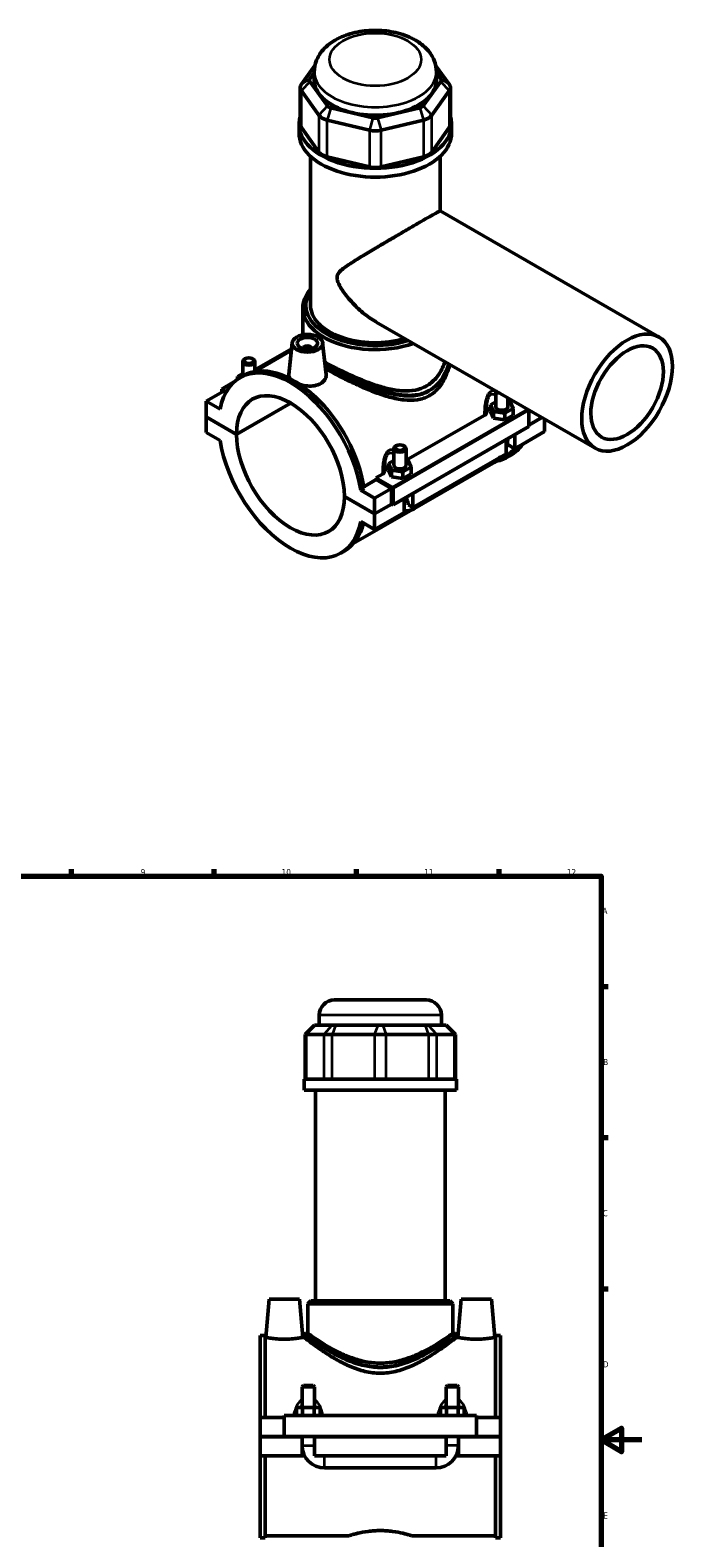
# Model space of a CAD drawing. Header units: millimetres. Extents: x 0 to 898, y -421 to 990.
# Tile 6 of 6: x 540 to 858, y 249 to 990. Entities that reach past the tile are written whole.
import ezdxf

# ---------------------------------------------------------------- set-up
doc = ezdxf.new("R2010")
doc.units = ezdxf.units.MM
for name, color, linetype, lineweight in [('Border (ANSI)', 7, 'Continuous', 70), ('Visible (ANSI)', 7, 'Continuous', 50), ('Visible Narrow (ANSI)', 7, 'Continuous', 35)]:
    doc.layers.add(name, color=color, linetype=linetype, lineweight=lineweight)
doc.styles.add('Note Text (ANSI)', font='tahoma.ttf')

# ---------------------------------------------------------------- blocks, each defined once
blk = doc.blocks.new('Borders Default Border')
at = {"layer": 'Border (ANSI)'}
for p, q in [((70.08, 574), (70.08, 577.45)), ((140.17, 574), (140.17, 577.45)), ((210.25, 574), (210.25, 577.45)), ((280.33, 574), (280.33, 577.45)), ((350.42, 574), (350.42, 577.45)), ((490.58, 574), (490.58, 577.45)), ((560.67, 574), (560.67, 577.45)), ((630.75, 574), (630.75, 577.45)), ((700.83, 574), (700.83, 577.45)), ((770.92, 574), (770.92, 577.45)), ((20, 519.75), (16.55, 519.75)), ((821, 519.75), (824.45, 519.75)), ((20, 445.5), (16.55, 445.5)), ((821, 445.5), (824.45, 445.5)), ((20, 371.25), (16.55, 371.25)), ((821, 371.25), (824.45, 371.25)), ((20, 222.75), (16.55, 222.75)), ((821, 222.75), (824.45, 222.75)), ((20, 148.5), (16.55, 148.5)), ((821, 148.5), (824.45, 148.5)), ((20, 74.25), (16.55, 74.25)), ((821, 74.25), (824.45, 74.25)), ((70.08, 20), (70.08, 16.55)), ((140.17, 20), (140.17, 16.55)), ((210.25, 20), (210.25, 16.55)), ((280.33, 20), (280.33, 16.55)), ((350.42, 20), (350.42, 16.55)), ((490.58, 20), (490.58, 16.55)), ((560.67, 20), (560.67, 16.55)), ((630.75, 20), (630.75, 16.55)), ((700.83, 20), (700.83, 16.55)), ((770.92, 20), (770.92, 16.55))]:
    blk.add_line(p, q, dxfattribs=at)
at = {"layer": 'Border (ANSI)', "flags": 128}
for points in [[(420.5, 594), (420.5, 574), (414.73, 584), (426.27, 584), (420.5, 574)], [(20, 20), (20, 574), (821, 574), (821, 20), (20, 20)], [(0, 297), (20, 297), (10, 302.77), (10, 291.23), (20, 297)], [(841, 297), (821, 297), (831, 302.77), (831, 291.23), (821, 297)], [(420.5, 0), (420.5, 20), (414.73, 10), (426.27, 10), (420.5, 20)]]:
    blk.add_lwpolyline(points, dxfattribs=at)
at = {"layer": 'Border (ANSI)', "color": 230, "true_color": 0xff0080, "attachment_point": 7, "style": 'Note Text (ANSI)'}
for s, insert, char_height in [('1', (34.35, 574.4), 3.05), ('2', (104.2, 574.4), 3.05), ('3', (174.26, 574.34), 3.05), ('4', (244.23, 574.4), 3.05), ('5', (314.48, 574.34), 3.05), ('6', (384.49, 574.34), 3.05), ('7', (454.6, 574.4), 3.05), ('8', (524.63, 574.33), 3.05), ('9', (594.7, 574.34), 3.05), ('10', (663.96, 574.34), 3.048), ('11', (734.04, 574.4), 3.048), ('12', (804.13, 574.4), 3.048), ('A', (16.78, 555.35), 3.05), ('A', (821.63, 555.35), 3.05), ('B', (17.15, 481.1), 3.05), ('B', (821.99, 481.1), 3.05), ('C', (16.95, 406.8), 3.05), ('C', (821.8, 406.8), 3.05), ('D', (16.96, 332.6), 3.05), ('D', (821.81, 332.6), 3.05), ('E', (17.21, 258.35), 3.05), ('E', (822.05, 258.35), 3.05), ('F', (17.29, 184.1), 3.05), ('F', (822.14, 184.1), 3.05), ('G', (16.81, 109.79), 3.05), ('G', (821.66, 109.79), 3.05), ('H', (16.97, 35.6), 3.05), ('H', (821.81, 35.6), 3.05), ('1', (34.35, 16.55), 3.05), ('2', (104.2, 16.55), 3.05), ('3', (174.26, 16.49), 3.05), ('4', (244.23, 16.55), 3.05), ('5', (314.48, 16.49), 3.05), ('6', (384.49, 16.49), 3.05), ('7', (454.6, 16.55), 3.05), ('8', (524.63, 16.48), 3.05), ('9', (594.7, 16.49), 3.05), ('10', (663.96, 16.49), 3.048), ('11', (734.04, 16.55), 3.048), ('12', (804.13, 16.55), 3.048)]:
    blk.add_mtext(s, dxfattribs=dict(at, insert=insert, char_height=char_height))

msp = doc.modelspace()

# ---------------------------------------------------------------- linework, layer by layer
at = {"layer": 'Visible (ANSI)'}
for p, q in [((680.367, 972.249), (673.701, 962.982)), ((746.324, 962.982), (739.658, 972.249)), ((677.859, 965.67), (680.012, 968.664)), ((686.465, 952.383), (677.859, 964.347)), ((680.012, 965.008), (680.012, 969.006)), ((742.166, 964.347), (733.56, 952.383)), ((740.012, 965.008), (740.012, 969.006)), ((740.012, 968.664), (742.166, 965.67)), ((673.13, 961.33), (673.13, 943.303)), ((673.701, 959.677), (682.307, 947.712)), ((737.718, 947.712), (746.324, 959.677)), ((746.894, 961.33), (746.894, 943.303)), ((708.864, 946.492), (688.088, 951.448)), ((731.937, 951.448), (711.16, 946.492)), ((672.512, 938.961), (672.512, 943.303)), ((682.307, 929.686), (673.701, 941.65)), ((686.366, 945.375), (707.142, 940.419)), ((712.883, 940.419), (733.659, 945.375)), ((746.324, 941.65), (737.718, 929.686)), ((747.512, 938.961), (747.512, 943.303)), ((678.137, 854.345), (678.137, 927.586)), ((707.142, 922.392), (686.366, 927.348)), ((733.659, 927.348), (712.883, 922.392)), ((741.887, 900.749), (741.887, 927.586)), ((741.884, 900.751), (849.476, 838.793)), ((674.387, 839.859), (674.387, 853.119)), ((710.445, 846.156), (818.037, 784.198)), ((668.751, 832.268), (650.543, 821.783)), ((668.829, 832.996), (650.858, 822.647)), ((669.151, 836.005), (667.471, 820.337)), ((674.637, 833.1), (674.637, 833.286)), ((678.637, 833.1), (678.637, 833.286)), ((684.123, 836.005), (685.793, 820.425)), ((644.858, 819.634), (644.858, 826.726)), ((646.154, 828.19), (645.728, 827.943)), ((649.561, 828.19), (649.987, 827.943)), ((650.858, 821.965), (650.858, 826.726)), ((640.583, 816.731), (634.564, 813.265)), ((642.281, 819.35), (644.858, 820.834)), ((642.731, 818.383), (642.281, 819.35)), ((642.281, 818.081), (642.281, 819.35)), ((643.479, 818.84), (645.148, 819.801)), ((635.271, 812.04), (626.927, 807.235)), ((634.564, 813.265), (636.806, 811.974)), ((634.564, 811.633), (634.564, 813.265)), ((636.465, 811.353), (635.271, 812.04)), ((769.167, 804.563), (769.167, 812.341)), ((775.167, 804.563), (775.167, 808.885)), ((775.3, 807.061), (776.818, 807.935)), ((633.763, 803.299), (626.927, 807.235)), ((626.927, 807.235), (626.927, 799.611)), ((641.777, 791.06), (668.36, 806.369)), ((668.431, 806.328), (641.777, 790.978)), ((725.237, 778.231), (763.54, 800.288)), ((769.167, 806.908), (766.59, 805.424)), ((766.59, 805.424), (768.085, 802.212)), ((766.59, 802.154), (766.59, 805.424)), ((766.59, 802.154), (768.085, 798.942)), ((768.085, 802.212), (773.661, 801.352)), ((768.085, 798.942), (768.085, 802.212)), ((773.661, 801.352), (777.744, 803.703)), ((773.661, 798.082), (773.661, 801.352)), ((773.661, 798.082), (777.744, 800.433)), ((776.25, 806.914), (775.167, 807.081)), ((777.744, 803.703), (776.25, 806.914)), ((777.744, 800.433), (777.744, 803.703)), ((785.461, 802.839), (785.461, 794.806)), ((626.927, 799.611), (641.777, 791.06)), ((626.927, 799.53), (626.998, 799.57)), ((626.927, 799.53), (626.927, 791.906)), ((641.777, 790.978), (626.927, 799.53)), ((785.461, 794.806), (718.71, 756.367)), ((768.085, 798.942), (773.661, 798.082)), ((785.461, 795.621), (791.831, 799.289)), ((791.902, 799.248), (785.461, 795.539)), ((793.097, 798.56), (793.097, 792.313)), ((626.927, 791.906), (633.763, 787.97)), ((720.4, 785.435), (719.974, 785.187)), ((723.808, 785.435), (724.233, 785.187)), ((774.288, 781.482), (774.288, 788.373)), ((778.531, 783.925), (774.745, 786.105)), ((793.097, 792.313), (778.531, 783.925)), ((778.531, 790.816), (778.531, 783.925)), ((719.104, 778.078), (716.527, 776.594)), ((719.104, 783.971), (719.104, 775.734)), ((725.104, 783.971), (725.104, 775.734)), ((726.186, 778.085), (725.104, 778.252)), ((727.681, 774.873), (726.186, 778.085)), ((774.288, 781.482), (728.468, 755.095)), ((774.391, 780.592), (769.037, 777.509)), ((774.877, 779.747), (776.546, 780.708)), ((710.319, 769.64), (713.477, 771.459)), ((716.527, 776.594), (718.021, 773.383)), ((716.527, 773.324), (716.527, 776.594)), ((716.527, 773.324), (718.021, 770.113)), ((718.021, 770.113), (718.021, 773.383)), ((718.021, 773.383), (723.598, 772.522)), ((723.598, 772.522), (727.681, 774.873)), ((723.598, 769.252), (723.598, 772.522)), ((723.598, 769.252), (727.681, 771.603)), ((727.681, 771.603), (727.681, 774.873)), ((729.258, 754.522), (768.007, 776.837)), ((704.492, 764.49), (702.823, 763.529)), ((709.659, 759.593), (702.823, 763.529)), ((704.375, 765.232), (710.465, 768.739)), ((718.003, 764.398), (709.659, 759.593)), ((718.356, 765.012), (710.319, 769.64)), ((718.003, 764.398), (710.465, 768.739)), ((718.003, 756.774), (718.003, 764.398)), ((718.021, 770.113), (723.598, 769.252)), ((718.71, 756.367), (718.71, 764.4)), ((694.81, 760.521), (709.659, 751.969)), ((694.81, 760.439), (694.881, 760.48)), ((709.659, 751.888), (694.81, 760.439)), ((709.659, 751.969), (709.659, 759.593)), ((709.659, 751.969), (718.003, 756.774)), ((718.074, 756.733), (709.659, 751.888)), ((718.003, 756.774), (718.71, 756.367)), ((724.225, 752.652), (724.225, 759.543)), ((728.468, 755.095), (726.242, 756.377)), ((728.468, 761.986), (728.468, 755.095)), ((728.209, 753.997), (699.199, 737.291)), ((702.823, 748.2), (709.659, 744.264)), ((724.225, 752.652), (709.659, 744.264)), ((709.659, 744.264), (709.659, 751.888)), ((693.108, 732.659), (694.776, 733.62)), ((689.964, 513.12), (734.964, 513.12)), ((682.464, 500.73), (682.464, 505.62)), ((742.464, 500.73), (742.464, 505.62)), ((680.082, 500.73), (675.582, 496.23)), ((680.082, 500.73), (680.31, 500.73)), ((688.916, 500.73), (680.31, 500.73)), ((688.916, 500.73), (690.539, 500.73)), ((711.316, 500.73), (690.539, 500.73)), ((711.316, 500.73), (713.612, 500.73)), ((734.388, 500.73), (713.612, 500.73)), ((734.388, 500.73), (736.012, 500.73)), ((744.617, 500.73), (736.012, 500.73)), ((744.617, 500.73), (744.846, 500.73)), ((744.846, 500.73), (749.346, 496.23)), ((676.153, 496.23), (675.582, 496.23)), ((675.582, 496.23), (675.582, 474.18)), ((676.153, 496.23), (684.758, 496.23)), ((688.817, 496.23), (684.758, 496.23)), ((688.817, 496.23), (709.594, 496.23)), ((715.334, 496.23), (709.594, 496.23)), ((715.334, 496.23), (736.11, 496.23)), ((740.169, 496.23), (736.11, 496.23)), ((740.169, 496.23), (748.775, 496.23)), ((749.346, 496.23), (748.775, 496.23)), ((749.346, 496.23), (749.346, 474.18)), ((749.964, 474.18), (674.964, 474.18)), ((674.964, 468.87), (674.964, 474.18)), ((749.964, 468.87), (749.964, 474.18)), ((749.964, 468.87), (674.964, 468.87)), ((680.589, 365.37), (680.589, 468.87)), ((744.339, 365.37), (744.339, 468.87)), ((657.764, 366.12), (656.123, 347.37)), ((657.764, 366.12), (672.764, 366.12)), ((672.764, 366.12), (674.404, 347.37)), ((678.339, 365.37), (676.839, 363.87)), ((748.089, 363.87), (676.839, 363.87)), ((676.839, 349.32), (676.839, 363.87)), ((678.339, 365.37), (746.589, 365.37)), ((746.589, 365.37), (748.089, 363.87)), ((748.089, 349.32), (748.089, 363.87)), ((752.164, 366.12), (750.523, 347.37)), ((767.164, 366.12), (752.164, 366.12)), ((767.164, 366.12), (768.804, 347.37)), ((653.464, 307.995), (653.464, 348.345)), ((655.824, 348.345), (653.464, 348.345)), ((655.824, 348.345), (655.824, 307.995)), ((674.964, 348.57), (674.964, 347.37)), ((676.839, 349.32), (675.714, 349.32)), ((749.214, 349.32), (748.089, 349.32)), ((749.964, 348.57), (749.964, 347.37)), ((769.104, 348.345), (769.104, 307.995)), ((771.464, 348.345), (769.104, 348.345)), ((771.464, 307.995), (771.464, 348.345)), ((655.824, 347.37), (656.123, 347.37)), ((674.404, 347.37), (674.964, 347.37)), ((749.964, 347.37), (750.523, 347.37)), ((768.804, 347.37), (769.104, 347.37)), ((674.664, 323.67), (674.064, 323.07)), ((674.064, 323.07), (680.064, 323.07)), ((674.064, 323.07), (674.064, 312.995)), ((679.464, 323.67), (674.664, 323.67)), ((679.464, 323.67), (680.064, 323.07)), ((680.064, 323.07), (680.064, 312.995)), ((745.464, 323.67), (744.864, 323.07)), ((744.864, 323.07), (750.864, 323.07)), ((744.864, 312.995), (744.864, 323.07)), ((750.264, 323.67), (745.464, 323.67)), ((750.264, 323.67), (750.864, 323.07)), ((750.864, 312.995), (750.864, 323.07)), ((674.177, 312.995), (671.29, 312.995)), ((671.29, 308.995), (671.29, 312.995)), ((679.95, 312.995), (674.177, 312.995)), ((674.177, 308.995), (674.177, 312.995)), ((682.837, 312.995), (679.95, 312.995)), ((679.95, 308.995), (679.95, 312.995)), ((682.837, 308.995), (682.837, 312.995)), ((742.09, 308.995), (742.09, 312.995)), ((744.977, 312.995), (742.09, 312.995)), ((750.75, 312.995), (744.977, 312.995)), ((744.977, 308.995), (744.977, 312.995)), ((753.637, 312.995), (750.75, 312.995)), ((750.75, 308.995), (750.75, 312.995)), ((753.637, 308.995), (753.637, 312.995)), ((653.464, 307.995), (665.264, 307.995)), ((653.464, 298.67), (653.464, 307.995)), ((665.264, 308.995), (665.264, 298.67)), ((665.264, 308.995), (759.664, 308.995)), ((759.664, 298.67), (759.664, 308.995)), ((759.664, 307.995), (771.464, 307.995)), ((771.464, 307.995), (771.464, 298.67)), ((653.464, 298.67), (665.264, 298.67)), ((653.464, 289.245), (653.464, 298.57)), ((674.064, 298.57), (653.464, 298.57)), ((665.264, 298.67), (759.664, 298.67)), ((674.064, 298.67), (674.064, 298.57)), ((674.064, 289.245), (674.064, 298.57)), ((680.064, 298.67), (680.064, 298.57)), ((680.064, 298.57), (680.064, 289.245)), ((744.864, 298.57), (680.064, 298.57)), ((744.864, 298.57), (744.864, 298.67)), ((744.864, 289.245), (744.864, 298.57)), ((750.864, 298.57), (750.864, 298.67)), ((750.864, 298.57), (750.864, 289.245)), ((771.464, 298.57), (750.864, 298.57)), ((759.664, 298.67), (771.464, 298.67)), ((771.464, 298.57), (771.464, 289.245)), ((653.464, 248.895), (653.464, 289.245)), ((653.464, 289.245), (674.064, 289.245)), ((655.824, 289.245), (655.824, 248.895)), ((675.266, 289.245), (674.064, 289.245)), ((680.064, 289.245), (744.864, 289.245)), ((750.864, 289.245), (749.662, 289.245)), ((750.864, 289.245), (771.464, 289.245)), ((769.104, 289.245), (769.104, 248.895)), ((771.464, 248.895), (771.464, 289.245)), ((685.064, 283.245), (739.864, 283.245)), ((655.824, 248.895), (653.464, 248.895)), ((655.824, 249.87), (696.784, 249.87)), ((728.144, 249.87), (769.104, 249.87)), ((771.464, 248.895), (769.104, 248.895))]:
    msp.add_line(p, q, dxfattribs=at)
for centre, radius, start, end in [((689.964, 505.62), 7.5, 90, 180), ((734.964, 505.62), 7.5, 0, 90), ((675.714, 348.57), 0.75, 90, 180), ((749.214, 348.57), 0.75, 0, 90), ((685.064, 294.245), 11, 180, 270), ((739.864, 294.245), 11, 270, 0)]:
    msp.add_arc(centre, radius, start, end, dxfattribs=at)
for centre, major_axis, ratio, start_param, end_param in [((680.63, 961.33), (-7.5, 0), 0.5758617, 5.8904862, 6.6758844), ((680.63, 965.008), (-3, 0), 0.5758617, 5.8904862, 6.6758844), ((710.012, 965.008), (-30, 0), 0.5758617, 0, 3.1415927), ((739.394, 965.008), (3, 0), 0.5758617, 5.8904862, 6.6758844), ((739.394, 961.33), (7.5, 0), 0.5758617, 5.8904862, 6.6758844), ((689.236, 953.044), (-3, 0), 0.5758617, 0.3926991, 1.1780972), ((730.789, 953.044), (3, 0), 0.5758617, 5.1050881, 5.8904862), ((710.012, 943.303), (-37.5, 0), 0.5758617, 6.1013948, 9.6065685), ((680.63, 943.303), (-7.5, 0), 0.5758617, 0, 0.3926991), ((689.236, 949.365), (7.5, 0), 0.5758617, 3.5342917, 4.3196899), ((710.012, 948.088), (-3, 0), 0.5758617, 1.1780972, 1.9634954), ((730.789, 949.365), (7.5, 0), 0.5758617, 5.1050881, 5.8904862), ((739.394, 943.303), (7.5, 0), 0.5758617, 5.8904862, 6.2831853), ((710.012, 938.961), (-37.5, 0), 0.5758617, 0, 3.1415927), ((710.012, 944.41), (7.5, 0), 0.5758617, 4.3196899, 5.1050881), ((689.236, 931.338), (-7.5, 0), 0.5758617, 0.3926991, 1.1780972), ((730.789, 931.338), (7.5, 0), 0.5758617, 5.1050881, 5.8904862), ((710.012, 926.383), (-7.5, 0), 0.5758617, 1.1780972, 1.9634954), ((710.012, 853.119), (-35.625, 0), 0.5758617, 5.8202306, 8.4058625), ((710.012, 854.345), (-34.125, 0), 0.5758617, 5.9180233, 8.3496444), ((710.012, 854.345), (-31.875, 0), 0.5758617, 0, 2.045347), ((676.637, 833.286), (-2, 0), 0.5758617, 2.9729035, 6.4518745), ((668.293, 775.75), (-24.814, 43.091), 0.5780931, 4.1185967, 6.880845), ((647.858, 826.726), (3, 0), 0.5758617, 2.360047, 7.0647309), ((669.962, 776.71), (-24.814, 43.091), 0.5780931, 4.1185967, 6.2831853), ((668.293, 775.75), (-18.714, 32.497), 0.5780931, 3.9302579, 7.0691838), ((772.167, 812.8), (-3, 0), 0.5758617, 0.3234501, 1.2473463), ((772.167, 801.293), (-7.5, 0), 0.5758617, 5.5507827, 6.1827698), ((772.167, 804.563), (-3, 0), 0.5758617, 0, 3.1415927), ((785.107, 803.042), (-0.25, 0.433), 0.5780931, 3.9289245, 4.2238951), ((668.293, 775.75), (24.814, -43.091), 0.5780931, 4.1185967, 6.880845), ((668.293, 775.75), (18.714, -32.497), 0.5780931, 3.9302579, 7.0691838), ((722.104, 783.971), (-3, 0), 0.5758617, 5.5016397, 10.2063236), ((750.063, 822.838), (24.814, -43.091), 0.5780931, 6.0848308, 6.5528756), ((751.732, 823.799), (24.814, -43.091), 0.5780931, 0, 0.2696903), ((750.063, 822.838), (24.328, -42.246), 0.5780931, 0, 0.1868776), ((722.104, 772.464), (-7.5, 0), 0.5758617, 5.5507827, 6.1827698), ((722.104, 775.734), (-3, 0), 0.5758617, 0, 3.1415927), ((676.637, 780.554), (-24.328, 42.246), 0.5780931, 4.1224377, 4.1433852), ((718.356, 764.603), (0.25, -0.433), 0.5780931, 0.7873319, 2.3581282), ((669.962, 776.71), (24.814, -43.091), 0.5780931, 0, 0.549275)]:
    msp.add_ellipse(centre, major_axis=major_axis, ratio=ratio, start_param=start_param, end_param=end_param, dxfattribs=at)
for centre, major_axis, ratio in [((676.637, 835.739), (-7.5, 0), 0.5758617), ((676.637, 835.739), (-5, 0), 0.5758617), ((833.756, 811.496), (-15.72, -27.297), 0.5780931), ((833.756, 811.496), (-12.576, -21.838), 0.5780931), ((647.858, 827.217), (-2.4, 0), 0.5758617), ((722.104, 784.461), (-2.4, 0), 0.5758617)]:
    msp.add_ellipse(centre, major_axis=major_axis, ratio=ratio, dxfattribs=at)
for points, knots in [([(740.012, 969.006), (740.012, 970.962), (739.617, 972.908), (738.128, 976.639), (736.987, 978.388), (733.952, 981.796), (731.944, 983.346), (727.169, 986.115), (724.319, 987.239), (718.27, 988.837), (715.066, 989.301), (708.644, 989.553), (705.428, 989.349), (699.196, 988.28), (696.183, 987.413), (690.598, 984.972), (688.023, 983.394), (683.868, 979.56), (682.205, 977.36), (680.424, 972.984), (680.012, 971), (680.012, 969.006)], [0.7853982, 0.7853982, 0.7853982, 0.7853982, 1.0111855, 1.0111855, 1.2593599, 1.2593599, 1.5673924, 1.5673924, 1.9261236, 1.9261236, 2.2882194, 2.2882194, 2.6456725, 2.6456725, 3.0054048, 3.0054048, 3.3691362, 3.3691362, 3.6967719, 3.6967719, 3.9269908, 3.9269908, 3.9269908, 3.9269908]), ([(710.445, 846.156), (710.425, 846.168), (710.405, 846.179), (708.169, 847.472), (705.993, 849.009), (701.89, 852.413), (699.961, 854.278), (696.497, 858.107), (694.971, 860.043), (693.071, 862.934), (692.508, 863.882), (691.815, 865.345), (691.611, 865.837), (691.297, 866.858), (691.186, 867.386), (691.186, 868.5), (691.297, 868.935), (691.611, 869.697), (691.815, 870.023), (692.508, 870.941), (693.071, 871.468), (694.971, 873.056), (696.497, 874.087), (699.961, 876.328), (701.89, 877.517), (705.993, 880.003), (708.169, 881.299), (712.147, 883.653), (714.032, 884.762), (717.896, 887.026), (719.876, 888.181), (723.771, 890.449), (725.691, 891.563), (729.315, 893.662), (731.02, 894.646), (734.083, 896.411), (735.471, 897.207), (737.85, 898.565), (738.841, 899.127), (740.395, 899.998), (740.96, 900.307), (741.69, 900.689), (741.861, 900.764), (741.884, 900.751)], [8.4625616, 8.4625616, 8.4625616, 8.4625616, 8.4699591, 8.4699591, 9.2876665, 9.2876665, 10.105374, 10.105374, 10.9230814, 10.9230814, 11.3319351, 11.3319351, 11.536362, 11.536362, 11.7407889, 11.7407889, 11.9452157, 11.9452157, 12.1496426, 12.1496426, 12.5584963, 12.5584963, 13.3762037, 13.3762037, 14.1939112, 14.1939112, 15.0116186, 15.0116186, 15.6615098, 15.6615098, 16.311401, 16.311401, 16.9612921, 16.9612921, 17.6111833, 17.6111833, 18.2610745, 18.2610745, 18.9109656, 18.9109656, 19.5608568, 19.5608568, 20.2033504, 20.2033504, 20.2033504, 20.2033504]), ([(735.203, 814.76), (733.533, 813.799), (731.677, 813.118), (727.704, 812.338), (725.588, 812.235), (721.224, 812.488), (718.973, 812.843), (714.462, 813.852), (712.201, 814.506), (707.855, 815.944), (705.607, 816.781), (701.09, 818.614), (698.822, 819.608), (694.425, 821.651), (692.293, 822.702), (688.44, 824.696), (686.703, 825.641), (685.138, 826.536)], [0, 0, 0, 0, 0.7084191, 0.7084191, 1.4168381, 1.4168381, 2.1252572, 2.1252572, 2.8336762, 2.8336762, 3.5317729, 3.5317729, 4.2298696, 4.2298696, 4.9279663, 4.9279663, 5.5816798, 5.5816798, 5.5816798, 5.5816798]), ([(736.529, 809.971), (734.737, 808.939), (732.763, 808.273), (728.568, 807.625), (726.346, 807.637), (721.773, 808.153), (719.416, 808.655), (714.688, 809.959), (712.316, 810.76), (707.765, 812.465), (705.416, 813.431), (700.682, 815.511), (698.298, 816.625), (693.667, 818.886), (691.415, 820.037), (687.972, 821.862), (686.695, 822.557), (685.493, 823.228)], [0, 0, 0, 0, 0.7601689, 0.7601689, 1.5203379, 1.5203379, 2.2805068, 2.2805068, 3.0406758, 3.0406758, 3.7822764, 3.7822764, 4.5238769, 4.5238769, 5.2654775, 5.2654775, 5.7361569, 5.7361569, 5.7361569, 5.7361569]), ([(744.221, 826.706), (743.883, 825.664), (743.484, 824.643), (742.139, 821.766), (741.026, 820.01), (738.393, 816.986), (736.873, 815.722), (735.203, 814.76)], [20.7191714, 20.7191714, 20.7191714, 20.7191714, 21.087414, 21.087414, 21.7958331, 21.7958331, 22.5042521, 22.5042521, 22.5042521, 22.5042521]), ([(746.601, 825.335), (746.159, 823.447), (745.553, 821.586), (743.858, 817.721), (742.697, 815.761), (739.929, 812.4), (738.321, 811.002), (736.529, 809.971)], [21.8738521, 21.8738521, 21.8738521, 21.8738521, 22.5079745, 22.5079745, 23.2681434, 23.2681434, 24.0283124, 24.0283124, 24.0283124, 24.0283124]), ([(668.121, 818.368), (667.685, 818.929), (667.466, 819.514), (667.457, 820.153), (667.462, 820.245), (667.472, 820.337)], [4.52004697, 4.52004697, 4.52004697, 4.52004697, 4.85254484, 4.85254484, 4.90735464, 4.90735464, 4.90735464, 4.90735464]), ([(683.155, 815.938), (682.337, 815.467), (681.3, 815.1), (679.034, 814.704), (677.803, 814.674), (675.503, 814.863), (674.278, 815.094), (673.083, 815.454), (673.017, 815.474), (672.951, 815.495)], [2.7732807, 2.7732807, 2.7732807, 2.7732807, 3.1202891, 3.1202891, 3.4672974, 3.4672974, 3.8136092, 3.8136092, 3.834082, 3.834082, 3.834082, 3.834082]), ([(685.792, 820.425), (685.807, 820.297), (685.814, 820.171), (685.823, 819.292), (685.602, 818.487), (684.677, 817.044), (683.973, 816.409), (683.155, 815.938)], [7.56808004, 7.56808004, 7.56808004, 7.56808004, 7.62582558, 7.62582558, 7.9728339, 7.9728339, 8.31984223, 8.31984223, 8.31984223, 8.31984223]), ([(763.54, 800.288), (763.874, 800.481), (764.145, 800.707), (764.537, 801.198), (764.658, 801.459), (764.705, 801.726)], [-0.2816649, -0.2816649, -0.2816649, -0.2816649, -0.13959104, -0.13959104, 0, 0, 0, 0]), ([(774.288, 784.659), (774.495, 785.217), (774.669, 785.781), (775.01, 787.189), (775.133, 788.036), (775.161, 788.875)], [4.21285195, 4.21285195, 4.21285195, 4.21285195, 4.39822972, 4.39822972, 4.67314597, 4.67314597, 4.67314597, 4.67314597]), ([(768.007, 776.837), (768.836, 777.314), (769.61, 777.908), (770.756, 778.998), (771.164, 779.438), (771.548, 779.904)], [3.14159265, 3.14159265, 3.14159265, 3.14159265, 3.45575192, 3.45575192, 3.64408528, 3.64408528, 3.64408528, 3.64408528]), ([(713.477, 771.459), (713.811, 771.652), (714.082, 771.878), (714.474, 772.369), (714.595, 772.63), (714.642, 772.897)], [-0.2816649, -0.2816649, -0.2816649, -0.2816649, -0.13959104, -0.13959104, 0, 0, 0, 0]), ([(725.118, 760.058), (725.124, 759.994), (725.131, 759.935), (725.149, 759.804), (725.162, 759.736), (725.189, 759.615), (725.204, 759.562), (725.234, 759.47), (725.248, 759.431), (725.262, 759.4)], [1.66583455, 1.66583455, 1.66583455, 1.66583455, 1.72251668, 1.72251668, 1.79837686, 1.79837686, 1.87423703, 1.87423703, 1.95009721, 1.95009721, 1.95009721, 1.95009721]), ([(725.262, 759.4), (725.516, 758.808), (725.743, 758.219), (726.038, 757.288), (726.151, 756.865), (726.233, 756.429), (726.238, 756.403), (726.242, 756.377)], [0.23169079, 0.23169079, 0.23169079, 0.23169079, 0.41096217, 0.41096217, 0.53797345, 0.53797345, 0.54599916, 0.54599916, 0.54599916, 0.54599916]), ([(724.225, 753.437), (724.467, 753.398), (724.709, 753.373), (725.761, 753.326), (726.554, 753.445), (727.988, 753.874), (728.638, 754.165), (729.258, 754.522)], [2.57223819, 2.57223819, 2.57223819, 2.57223819, 2.64878305, 2.64878305, 2.90673289, 2.90673289, 3.14159265, 3.14159265, 3.14159265, 3.14159265]), ([(748.089, 349.32), (748.089, 349.32), (747.857, 349.156), (746.912, 348.499), (746.199, 348.006), (744.351, 346.762), (743.215, 346.011), (740.629, 344.376), (739.18, 343.492), (736.107, 341.733), (734.364, 340.789), (730.563, 338.945), (728.504, 338.048), (724.167, 336.491), (721.884, 335.833), (717.213, 334.933), (714.825, 334.694), (710.102, 334.694), (707.714, 334.933), (703.044, 335.833), (700.76, 336.491), (696.423, 338.048), (694.365, 338.945), (690.564, 340.789), (688.821, 341.733), (685.748, 343.492), (684.299, 344.376), (681.713, 346.011), (680.576, 346.762), (678.728, 348.006), (678.015, 348.499), (677.07, 349.156), (676.839, 349.32), (676.839, 349.32)], [5.626063, 5.626063, 5.626063, 5.626063, 6.3241597, 6.3241597, 7.0222564, 7.0222564, 7.7203531, 7.7203531, 8.4184498, 8.4184498, 9.1268689, 9.1268689, 9.8352879, 9.8352879, 10.543707, 10.543707, 11.2521261, 11.2521261, 11.9605451, 11.9605451, 12.6689642, 12.6689642, 13.3773832, 13.3773832, 14.0858023, 14.0858023, 14.783899, 14.783899, 15.4819957, 15.4819957, 16.1800924, 16.1800924, 16.8781891, 16.8781891, 16.8781891, 16.8781891]), ([(674.404, 347.37), (674.404, 347.37), (674.176, 347.325), (673.249, 347.161), (672.55, 347.045), (670.935, 346.824), (669.908, 346.706), (667.651, 346.538), (666.42, 346.491), (664.107, 346.491), (662.876, 346.538), (660.62, 346.706), (659.593, 346.824), (657.977, 347.045), (657.278, 347.161), (656.352, 347.325), (656.123, 347.37), (656.123, 347.37)], [1.3866404, 1.3866404, 1.3866404, 1.3866404, 1.7329522, 1.7329522, 2.0792641, 2.0792641, 2.4262724, 2.4262724, 2.7732807, 2.7732807, 3.1202891, 3.1202891, 3.4672974, 3.4672974, 3.8136092, 3.8136092, 4.1599211, 4.1599211, 4.1599211, 4.1599211]), ([(749.964, 347.37), (749.964, 347.37), (749.715, 347.178), (748.709, 346.411), (747.952, 345.835), (745.998, 344.385), (744.8, 343.509), (742.086, 341.595), (740.569, 340.558), (737.351, 338.472), (735.522, 337.34), (731.54, 335.109), (729.387, 334.01), (724.847, 332.078), (722.455, 331.245), (717.531, 330.088), (714.998, 329.77), (709.93, 329.77), (707.397, 330.088), (702.473, 331.245), (700.081, 332.078), (695.54, 334.01), (693.388, 335.109), (689.406, 337.34), (687.576, 338.472), (684.358, 340.558), (682.842, 341.595), (680.127, 343.509), (678.929, 344.385), (676.975, 345.835), (676.218, 346.411), (675.212, 347.178), (674.964, 347.37), (674.964, 347.37)], [6.0070781, 6.0070781, 6.0070781, 6.0070781, 6.7486787, 6.7486787, 7.4902793, 7.4902793, 8.2318798, 8.2318798, 8.9734804, 8.9734804, 9.7336494, 9.7336494, 10.4938183, 10.4938183, 11.2539872, 11.2539872, 12.0141562, 12.0141562, 12.7743251, 12.7743251, 13.5344941, 13.5344941, 14.294663, 14.294663, 15.054832, 15.054832, 15.7964326, 15.7964326, 16.5380331, 16.5380331, 17.2796337, 17.2796337, 18.0212343, 18.0212343, 18.0212343, 18.0212343]), ([(768.804, 347.37), (768.804, 347.37), (768.576, 347.325), (767.649, 347.161), (766.95, 347.045), (765.335, 346.824), (764.308, 346.706), (762.051, 346.538), (760.82, 346.491), (759.664, 346.491), (758.507, 346.491), (757.276, 346.538), (755.02, 346.706), (753.993, 346.824), (752.377, 347.045), (751.678, 347.161), (750.752, 347.325), (750.523, 347.37), (750.523, 347.37)], [4.1599211, 4.1599211, 4.1599211, 4.1599211, 4.506233, 4.506233, 4.8525448, 4.8525448, 5.1995532, 5.1995532, 5.5465615, 5.5465615, 5.5465615, 5.8935698, 5.8935698, 6.2405781, 6.2405781, 6.58689, 6.58689, 6.9332019, 6.9332019, 6.9332019, 6.9332019]), ([(696.784, 249.87), (696.784, 249.87), (696.879, 249.901), (697.28, 250.027), (697.584, 250.123), (698.387, 250.363), (698.885, 250.508), (700.034, 250.819), (700.684, 250.986), (702.761, 251.471), (704.514, 251.82), (707.408, 252.194), (708.416, 252.294), (710.448, 252.427), (711.471, 252.46), (713.456, 252.46), (714.48, 252.427), (716.511, 252.294), (717.519, 252.194), (720.413, 251.82), (722.167, 251.471), (724.243, 250.986), (724.894, 250.819), (726.043, 250.508), (726.541, 250.363), (727.343, 250.123), (727.648, 250.027), (728.048, 249.901), (728.144, 249.87), (728.144, 249.87)], [2.3809775, 2.3809775, 2.3809775, 2.3809775, 2.6785403, 2.6785403, 2.9761031, 2.9761031, 3.2736659, 3.2736659, 3.5712287, 3.5712287, 4.1665919, 4.1665919, 4.4642734, 4.4642734, 4.761955, 4.761955, 5.0596366, 5.0596366, 5.3573181, 5.3573181, 5.9526813, 5.9526813, 6.2502441, 6.2502441, 6.5478069, 6.5478069, 6.8453697, 6.8453697, 7.1429325, 7.1429325, 7.1429325, 7.1429325])]:
    msp.add_open_spline(points, degree=3, knots=knots, dxfattribs=at)
at = {"layer": 'Visible Narrow (ANSI)'}
for p, q in [((677.859, 965.67), (673.701, 962.982)), ((677.859, 964.347), (673.701, 959.677)), ((742.166, 965.67), (746.324, 962.982)), ((742.166, 964.347), (746.324, 959.677)), ((673.701, 941.65), (673.701, 959.677)), ((746.324, 959.677), (746.324, 941.65)), ((686.465, 952.383), (682.307, 947.712)), ((688.088, 951.448), (686.366, 945.375)), ((731.937, 951.448), (733.659, 945.375)), ((733.56, 952.383), (737.718, 947.712)), ((682.307, 947.712), (682.307, 929.686)), ((686.366, 927.348), (686.366, 945.375)), ((708.864, 946.492), (707.142, 940.419)), ((711.16, 946.492), (712.883, 940.419)), ((733.659, 945.375), (733.659, 927.348)), ((737.718, 929.686), (737.718, 947.712)), ((707.142, 940.419), (707.142, 922.392)), ((712.883, 922.392), (712.883, 940.419)), ((784.855, 803.306), (718.356, 765.012)), ((718.71, 764.4), (785.461, 802.839)), ((742.094, 505.62), (682.833, 505.62)), ((680.102, 500.505), (676.36, 496.455)), ((684.966, 496.455), (688.708, 500.505)), ((690.453, 500.505), (688.903, 496.455)), ((711.23, 500.505), (709.68, 496.455)), ((713.698, 500.505), (715.248, 496.455)), ((734.474, 500.505), (736.024, 496.455)), ((736.22, 500.505), (739.961, 496.455)), ((744.825, 500.505), (748.567, 496.455)), ((676.153, 475.282), (676.153, 495.127)), ((684.758, 495.127), (684.758, 475.282)), ((688.817, 475.282), (688.817, 495.127)), ((709.594, 495.127), (709.594, 475.282)), ((715.334, 475.282), (715.334, 495.127)), ((736.11, 495.127), (736.11, 475.282)), ((740.169, 475.282), (740.169, 495.127)), ((748.775, 495.127), (748.775, 475.282)), ((674.101, 294.245), (680.027, 294.245)), ((685.064, 283.282), (685.064, 289.208)), ((739.864, 283.282), (739.864, 289.208)), ((750.827, 294.245), (744.901, 294.245))]:
    msp.add_line(p, q, dxfattribs=at)
msp.add_ellipse((710.012, 975.138), major_axis=(-22.5, 0), ratio=0.5758617, dxfattribs=at)
for centre, major_axis, ratio, start_param, end_param in [((710.012, 969.006), (-30, 0), 0.5758617, 0, 3.1415927), ((735.999, 812.467), (-0.374, 0.65), 0.5780931, 3.9289245, 4.6729685), ((772.167, 789.234), (3, 0), 0.5758617, 5.4977871, 6.0476086), ((766.51, 779.436), (1.497, -2.6), 0.5780931, 0, 0.7911844), ((722.104, 760.405), (3, 0), 0.5758617, 5.4977871, 6.0476086), ((727.761, 757.122), (1.497, -2.6), 0.5780931, 0, 0.7911844)]:
    msp.add_ellipse(centre, major_axis=major_axis, ratio=ratio, start_param=start_param, end_param=end_param, dxfattribs=at)
for points, knots in [([(736.389, 812.657), (734.655, 811.659), (732.745, 810.994), (728.303, 810.212), (725.733, 810.233), (719.566, 810.983), (715.917, 811.943), (710.037, 813.911), (707.834, 814.743), (701.37, 817.382), (697.092, 819.377), (690.283, 822.806), (687.627, 824.223), (685.242, 825.567)], [11.9323536, 11.9323536, 11.9323536, 11.9323536, 12.6588681, 12.6588681, 13.5413748, 13.5413748, 14.7297309, 14.7297309, 15.4319472, 15.4319472, 16.7908669, 16.7908669, 17.7347637, 17.7347637, 17.7347637, 17.7347637]), ([(685.38, 824.275), (687.606, 823.039), (690.05, 821.756), (696.663, 818.477), (700.986, 816.508), (707.527, 813.923), (709.757, 813.112), (715.715, 811.202), (719.416, 810.284), (725.679, 809.607), (728.293, 809.618), (732.813, 810.454), (734.76, 811.143), (736.529, 812.161)], [-17.6488314, -17.6488314, -17.6488314, -17.6488314, -16.7908669, -16.7908669, -15.4319472, -15.4319472, -14.7297309, -14.7297309, -13.5413748, -13.5413748, -12.6588681, -12.6588681, -11.9323536, -11.9323536, -11.9323536, -11.9323536]), ([(745.78, 825.808), (745.724, 825.617), (745.667, 825.426), (744.478, 821.607), (742.659, 818.19), (739.001, 814.428), (737.75, 813.442), (736.389, 812.657)], [33.8567396, 33.8567396, 33.8567396, 33.8567396, 33.9249461, 33.9249461, 35.2265795, 35.2265795, 35.7970607, 35.7970607, 35.7970607, 35.7970607]), ([(736.529, 812.161), (737.918, 812.962), (739.196, 813.962), (742.939, 817.765), (744.811, 821.2), (746.061, 825.082), (746.135, 825.322), (746.207, 825.563)], [-35.7970607, -35.7970607, -35.7970607, -35.7970607, -35.2265795, -35.2265795, -33.9249461, -33.9249461, -33.8396152, -33.8396152, -33.8396152, -33.8396152]), ([(769.167, 812.076), (768.944, 812.158), (768.717, 812.219), (768.104, 812.315), (767.713, 812.303), (767.097, 812.143), (766.865, 812.048), (766.643, 811.921), (766.421, 811.793), (766.209, 811.632), (765.695, 811.141), (765.416, 810.767), (764.865, 809.805), (764.62, 809.188), (764.204, 807.81), (764.046, 807.039), (763.774, 805.251), (763.686, 804.227), (763.585, 802.398), (763.56, 801.59), (763.544, 800.623), (763.542, 800.456), (763.54, 800.288)], [-1.9769874, -1.9769874, -1.9769874, -1.9769874, -1.8864318, -1.8864318, -1.7357146, -1.7357146, -1.6415164, -1.6415164, -1.6415164, -1.5473181, -1.5473181, -1.396601, -1.396601, -1.2006686, -1.2006686, -0.9778921, -0.9778921, -0.6891423, -0.6891423, -0.4572349, -0.4572349, -0.4084429, -0.4084429, -0.4084429, -0.4084429]), ([(764.705, 801.726), (764.72, 802.313), (764.742, 802.902), (764.821, 804.357), (764.89, 805.224), (765.09, 806.717), (765.203, 807.354), (765.494, 808.475), (765.664, 808.969), (766.04, 809.722), (766.229, 810.008), (766.574, 810.369), (766.716, 810.483), (766.864, 810.568), (767.012, 810.653), (767.166, 810.71), (767.574, 810.783), (767.832, 810.754), (768.411, 810.551), (768.727, 810.337), (769.071, 810.015), (769.12, 809.968), (769.167, 809.919)], [0.4932159, 0.4932159, 0.4932159, 0.4932159, 0.6891423, 0.6891423, 0.9778921, 0.9778921, 1.2006686, 1.2006686, 1.396601, 1.396601, 1.5473181, 1.5473181, 1.6415164, 1.6415164, 1.6415164, 1.7357146, 1.7357146, 1.8864318, 1.8864318, 2.0823641, 2.0823641, 2.1146264, 2.1146264, 2.1146264, 2.1146264]), ([(719.104, 783.246), (718.881, 783.329), (718.654, 783.39), (718.041, 783.486), (717.65, 783.474), (717.034, 783.314), (716.802, 783.219), (716.58, 783.091), (716.358, 782.963), (716.146, 782.803), (715.632, 782.312), (715.353, 781.938), (714.802, 780.976), (714.557, 780.359), (714.14, 778.98), (713.983, 778.209), (713.711, 776.421), (713.623, 775.397), (713.521, 773.569), (713.497, 772.76), (713.481, 771.794), (713.479, 771.626), (713.477, 771.459)], [-1.9767202, -1.9767202, -1.9767202, -1.9767202, -1.8861645, -1.8861645, -1.7354474, -1.7354474, -1.6412491, -1.6412491, -1.6412491, -1.5470509, -1.5470509, -1.3963337, -1.3963337, -1.2004014, -1.2004014, -0.9776284, -0.9776284, -0.6888779, -0.6888779, -0.4569712, -0.4569712, -0.4081758, -0.4081758, -0.4081758, -0.4081758]), ([(714.642, 772.897), (714.657, 773.483), (714.679, 774.072), (714.758, 775.528), (714.827, 776.395), (715.027, 777.887), (715.14, 778.524), (715.431, 779.646), (715.601, 780.14), (715.977, 780.893), (716.166, 781.179), (716.511, 781.54), (716.653, 781.653), (716.801, 781.739), (716.949, 781.824), (717.103, 781.881), (717.511, 781.954), (717.769, 781.925), (718.347, 781.722), (718.664, 781.507), (719.008, 781.186), (719.056, 781.139), (719.104, 781.09)], [0.4929488, 0.4929488, 0.4929488, 0.4929488, 0.6888779, 0.6888779, 0.9776284, 0.9776284, 1.2004014, 1.2004014, 1.3963337, 1.3963337, 1.5470509, 1.5470509, 1.6412491, 1.6412491, 1.6412491, 1.7354474, 1.7354474, 1.8861645, 1.8861645, 2.0820968, 2.0820968, 2.1143592, 2.1143592, 2.1143592, 2.1143592]), ([(675.467, 348.208), (675.496, 348.188), (675.525, 348.166), (676.356, 347.571), (677.954, 346.429), (682.051, 343.685), (684.409, 342.161), (689.077, 339.453), (691.228, 338.288), (696.014, 336.034), (698.674, 334.952), (702.758, 333.742), (704.037, 333.42), (707.809, 332.673), (710.373, 332.418), (714.272, 332.47), (715.609, 332.565), (719.962, 333.112), (722.892, 333.871), (729.102, 336.039), (732.277, 337.556), (738.429, 340.865), (741.31, 342.673), (745.611, 345.499), (747.191, 346.6), (748.782, 347.723), (749.177, 348.004), (749.458, 348.206)], [-29.2341964, -29.2341964, -29.2341964, -29.2341964, -29.182897, -29.182897, -27.860104, -27.860104, -26.6988065, -26.6988065, -25.853223, -25.853223, -24.956496, -24.956496, -24.562752, -24.562752, -23.8192199, -23.8192199, -23.4304961, -23.4304961, -22.5358496, -22.5358496, -21.4004211, -21.4004211, -20.0884301, -20.0884301, -18.9993091, -18.9993091, -18.4951009, -18.4951009, -18.4951009, -18.4951009]), ([(748.718, 348.95), (748.443, 348.746), (748.055, 348.46), (746.496, 347.32), (744.948, 346.203), (740.733, 343.334), (737.91, 341.499), (731.881, 338.14), (728.77, 336.601), (722.684, 334.4), (719.812, 333.63), (715.546, 333.075), (714.236, 332.979), (710.415, 332.926), (707.902, 333.185), (704.206, 333.943), (702.952, 334.269), (698.95, 335.498), (696.343, 336.596), (691.653, 338.883), (689.545, 340.066), (684.97, 342.814), (682.659, 344.362), (678.645, 347.147), (677.079, 348.307), (676.264, 348.91), (676.235, 348.932), (676.207, 348.953)], [18.4951009, 18.4951009, 18.4951009, 18.4951009, 18.9993091, 18.9993091, 20.0884301, 20.0884301, 21.4004211, 21.4004211, 22.5358496, 22.5358496, 23.4304961, 23.4304961, 23.8192199, 23.8192199, 24.562752, 24.562752, 24.956496, 24.956496, 25.853223, 25.853223, 26.6988065, 26.6988065, 27.860104, 27.860104, 29.182897, 29.182897, 29.2341964, 29.2341964, 29.2341964, 29.2341964]), ([(673.706, 316.776), (673.522, 316.62), (673.345, 316.455), (672.656, 315.747), (672.208, 315.139), (671.312, 313.653), (670.902, 312.748), (670.283, 311.056), (670.05, 310.282), (669.848, 309.483), (669.846, 309.471), (669.843, 309.46)], [-1.27283927, -1.27283927, -1.27283927, -1.27283927, -1.20066969, -1.20066969, -0.9778928, -0.9778928, -0.68914317, -0.68914317, -0.45723561, -0.45723561, -0.45393846, -0.45393846, -0.45393846, -0.45393846]), ([(673.477, 313.062), (673.507, 313.132), (673.536, 313.202), (673.709, 313.598), (673.863, 313.914), (674.03, 314.215)], [0.95206087, 0.95206087, 0.95206087, 0.95206087, 0.9778928, 0.9778928, 1.09984607, 1.09984607, 1.09984607, 1.09984607]), ([(680.098, 314.215), (680.265, 313.914), (680.419, 313.598), (680.591, 313.202), (680.621, 313.132), (680.65, 313.062)], [2.18318874, 2.18318874, 2.18318874, 2.18318874, 2.30514201, 2.30514201, 2.33097394, 2.33097394, 2.33097394, 2.33097394]), ([(684.285, 309.46), (684.282, 309.471), (684.279, 309.483), (684.077, 310.282), (683.845, 311.056), (683.226, 312.748), (682.816, 313.653), (681.92, 315.139), (681.472, 315.747), (680.782, 316.455), (680.606, 316.62), (680.421, 316.776)], [-2.82909635, -2.82909635, -2.82909635, -2.82909635, -2.8257992, -2.8257992, -2.59389165, -2.59389165, -2.30514201, -2.30514201, -2.08236512, -2.08236512, -2.01019554, -2.01019554, -2.01019554, -2.01019554]), ([(744.506, 316.776), (744.322, 316.62), (744.145, 316.455), (743.456, 315.747), (743.008, 315.139), (742.112, 313.653), (741.702, 312.748), (741.083, 311.056), (740.85, 310.282), (740.648, 309.483), (740.646, 309.471), (740.643, 309.46)], [-1.27283927, -1.27283927, -1.27283927, -1.27283927, -1.20066969, -1.20066969, -0.97789298, -0.97789298, -0.68914327, -0.68914327, -0.45723577, -0.45723577, -0.45393846, -0.45393846, -0.45393846, -0.45393846]), ([(744.277, 313.062), (744.307, 313.132), (744.336, 313.202), (744.509, 313.598), (744.663, 313.914), (744.83, 314.215)], [0.95206087, 0.95206087, 0.95206087, 0.95206087, 0.97789298, 0.97789298, 1.09984607, 1.09984607, 1.09984607, 1.09984607]), ([(750.898, 314.215), (751.065, 313.914), (751.219, 313.598), (751.391, 313.202), (751.421, 313.132), (751.45, 313.062)], [2.18318874, 2.18318874, 2.18318874, 2.18318874, 2.30514182, 2.30514182, 2.33097394, 2.33097394, 2.33097394, 2.33097394]), ([(755.085, 309.46), (755.082, 309.471), (755.079, 309.483), (754.877, 310.282), (754.645, 311.056), (754.026, 312.748), (753.616, 313.653), (752.72, 315.139), (752.272, 315.747), (751.582, 316.455), (751.406, 316.62), (751.221, 316.776)], [-2.82909635, -2.82909635, -2.82909635, -2.82909635, -2.82579903, -2.82579903, -2.59389154, -2.59389154, -2.30514182, -2.30514182, -2.08236512, -2.08236512, -2.01019554, -2.01019554, -2.01019554, -2.01019554])]:
    msp.add_open_spline(points, degree=3, knots=knots, dxfattribs=at)

# ---------------------------------------------------------------- block references
msp.add_blockref('Borders Default Border', (0, 0))

doc.saveas('drawing.dxf')
